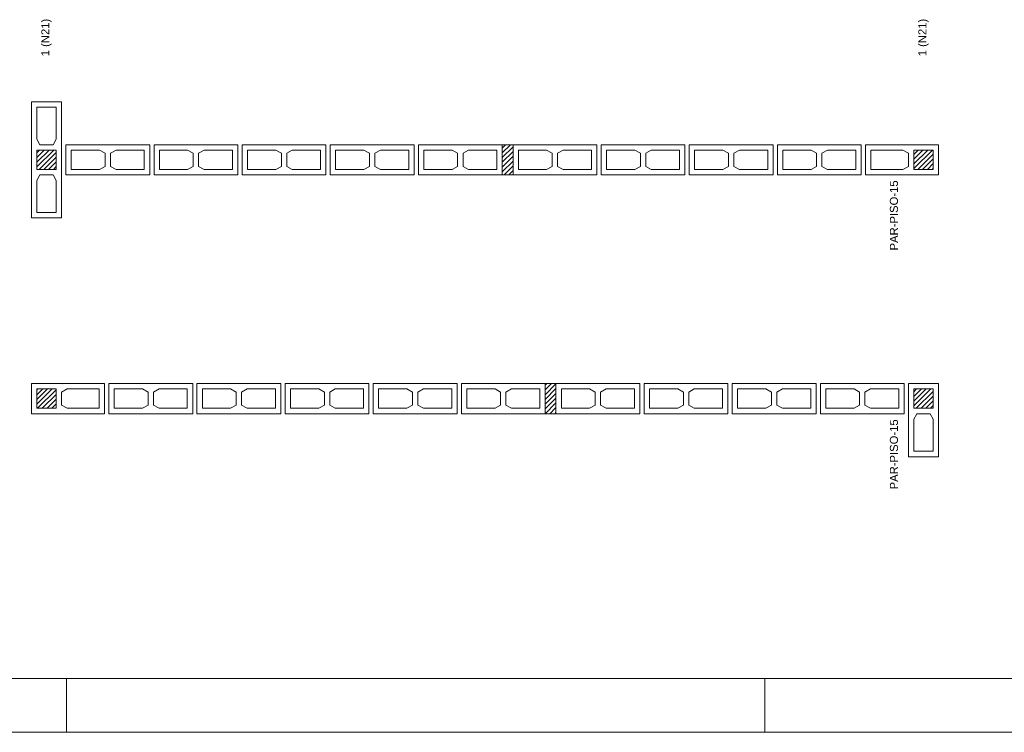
# Model space of a CAD drawing. Header units: millimetres. Extents: x 337 to 624, y -381 to -65.
# Tile 99 of 139: x 371 to 389, y -124 to -111. Entities that reach past the tile are written whole.
import ezdxf

# ---------------------------------------------------------------- set-up
doc = ezdxf.new("R2010")
doc.units = ezdxf.units.MM
doc.header["$MEASUREMENT"] = 0
for name, color, linetype, lineweight in [('PA-Ajustes', 8, 'Continuous', 5), ('PA-Graute', 8, 'Continuous', 0), ('PE-Contrafiamento L', 1, 'Continuous', 13), ('PE-Contrafiamento T', 1, 'Continuous', 5), ('PE-Inteiro', 7, 'Continuous', 5), ('PE-Paredes', 1, 'Continuous', 5), ('PRANCHA 01', 7, 'Continuous', 20), ('Texto da cota', 7, 'Continuous', 0)]:
    doc.layers.add(name, color=color, linetype=linetype, lineweight=lineweight)
doc.styles.add('Arial', font='arial.ttf')
pattern_1 = [(45, (399.4423, -272.3229), (-0.044194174, 0.044194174), [])]

msp = doc.modelspace()

# ---------------------------------------------------------------- hatches: boundary and pattern name
at = {"layer": 'PA-Ajustes', "linetype": 'Continuous'}
h = msp.add_hatch(dxfattribs=at)
h.set_pattern_fill('ANSI31', color=8, scale=0.5, style=0)
h.set_pattern_definition(pattern_1)
h.paths.add_polyline_path([(379.5423, -113.5271), (379.5423, -114.0871), (379.7427, -114.0871), (379.7427, -113.5271)])
h = msp.add_hatch(dxfattribs=at)
h.set_pattern_fill('ANSI31', color=8, scale=0.5, style=0)
h.set_pattern_definition(pattern_1)
h.paths.add_polyline_path([(380.3423, -117.9759), (380.3423, -118.5359), (380.5427, -118.5359), (380.5427, -117.9759)])
at = {"layer": 'PA-Graute', "linetype": 'Continuous'}
h = msp.add_hatch(dxfattribs=at)
h.set_pattern_fill('ANSI31', color=8, scale=0.5, style=0)
h.set_pattern_definition(pattern_1)
h.paths.add_polyline_path([(370.8823, -113.9871), (370.8823, -113.6271), (371.2423, -113.6271), (371.2423, -113.9871)])
h = msp.add_hatch(dxfattribs=at)
h.set_pattern_fill('ANSI31', color=8, scale=0.5, style=0)
h.set_pattern_definition(pattern_1)
h.paths.add_polyline_path([(387.5627, -113.9871), (387.2027, -113.9871), (387.2027, -113.6271), (387.5627, -113.6271)])
h = msp.add_hatch(dxfattribs=at)
h.set_pattern_fill('ANSI31', color=8, scale=0.5, style=0)
h.set_pattern_definition(pattern_1)
h.paths.add_polyline_path([(370.8823, -118.0759), (371.2423, -118.0759), (371.2423, -118.4359), (370.8823, -118.4359)])
h = msp.add_hatch(dxfattribs=at)
h.set_pattern_fill('ANSI31', color=8, scale=0.5, style=0)
h.set_pattern_definition(pattern_1)
h.paths.add_polyline_path([(387.5627, -118.0759), (387.5627, -118.4359), (387.2027, -118.4359), (387.2027, -118.0759)])

# ---------------------------------------------------------------- linework, layer by layer
at = {"layer": 'PA-Ajustes', "linetype": 'Continuous'}
for points in [[(379.5423, -113.5271), (379.5423, -114.0871), (379.7427, -114.0871), (379.7427, -113.5271)], [(380.3423, -117.9759), (380.3423, -118.5359), (380.5427, -118.5359), (380.5427, -117.9759)]]:
    msp.add_lwpolyline(points, close=True, dxfattribs=at)
at = {"layer": 'PE-Contrafiamento L', "linetype": 'Continuous'}
for p, q in [((386.3027, -114.0871), (386.3027, -113.5271)), ((386.3027, -113.5271), (387.6627, -113.5271)), ((387.6627, -113.5271), (387.6627, -114.0871)), ((387.6627, -114.0871), (386.3027, -114.0871)), ((370.7823, -117.9759), (372.1423, -117.9759)), ((370.7823, -118.5359), (370.7823, -117.9759)), ((372.1423, -117.9759), (372.1423, -118.5359)), ((387.1027, -119.3359), (387.1027, -117.9759)), ((387.1027, -117.9759), (387.6627, -117.9759)), ((387.6627, -117.9759), (387.6627, -119.3359)), ((372.1423, -118.5359), (370.7823, -118.5359)), ((387.6627, -119.3359), (387.1027, -119.3359))]:
    msp.add_line(p, q, dxfattribs=at)
at = {"layer": 'PE-Contrafiamento L', "linetype": 'Continuous', "lineweight": 5}
for p, q in [((386.4027, -113.9871), (386.4027, -113.6271)), ((386.4027, -113.6271), (386.9987, -113.6271)), ((386.9987, -113.6271), (387.1027, -113.6831)), ((387.1027, -113.6831), (387.1027, -113.9311)), ((387.2027, -113.9871), (387.2027, -113.6271)), ((387.2027, -113.6271), (387.5627, -113.6271)), ((387.5627, -113.6271), (387.5627, -113.9871)), ((387.1027, -113.9311), (386.9987, -113.9871)), ((386.9987, -113.9871), (386.4027, -113.9871)), ((387.5627, -113.9871), (387.2027, -113.9871)), ((370.8823, -118.0759), (371.2423, -118.0759)), ((370.8823, -118.4359), (370.8823, -118.0759)), ((371.2423, -118.0759), (371.2423, -118.4359)), ((371.3423, -118.1319), (371.4463, -118.0759)), ((371.3423, -118.3799), (371.3423, -118.1319)), ((371.4463, -118.0759), (372.0423, -118.0759)), ((372.0423, -118.0759), (372.0423, -118.4359)), ((387.2027, -118.4359), (387.2027, -118.0759)), ((387.2027, -118.0759), (387.5627, -118.0759)), ((387.5627, -118.0759), (387.5627, -118.4359)), ((371.2423, -118.4359), (370.8823, -118.4359)), ((371.4463, -118.4359), (371.3423, -118.3799)), ((372.0423, -118.4359), (371.4463, -118.4359)), ((387.5627, -118.4359), (387.2027, -118.4359)), ((387.2027, -118.6399), (387.2587, -118.5359)), ((387.2587, -118.5359), (387.5067, -118.5359)), ((387.5067, -118.5359), (387.5627, -118.6399)), ((387.2027, -119.2359), (387.2027, -118.6399)), ((387.5627, -118.6399), (387.5627, -119.2359)), ((387.5627, -119.2359), (387.2027, -119.2359))]:
    msp.add_line(p, q, dxfattribs=at)
at = {"layer": 'PE-Contrafiamento T', "linetype": 'Continuous'}
for p, q in [((370.7823, -114.8871), (370.7823, -112.7271)), ((370.7823, -112.7271), (371.3423, -112.7271)), ((371.3423, -112.7271), (371.3423, -114.8871)), ((371.3423, -114.8871), (370.7823, -114.8871))]:
    msp.add_line(p, q, dxfattribs=at)
at = {"layer": 'PE-Contrafiamento T', "linetype": 'Continuous', "lineweight": 5}
for p, q in [((370.8823, -113.4231), (370.8823, -112.8271)), ((370.8823, -112.8271), (371.2423, -112.8271)), ((371.2423, -112.8271), (371.2423, -113.4231)), ((370.9383, -113.5271), (370.8823, -113.4231)), ((371.1863, -113.5271), (370.9383, -113.5271)), ((371.2423, -113.4231), (371.1863, -113.5271)), ((370.8823, -113.9871), (370.8823, -113.6271)), ((370.8823, -113.6271), (371.2423, -113.6271)), ((371.2423, -113.6271), (371.2423, -113.9871)), ((371.2423, -113.9871), (370.8823, -113.9871)), ((370.8823, -114.1911), (370.9383, -114.0871)), ((370.9383, -114.0871), (371.1863, -114.0871)), ((371.1863, -114.0871), (371.2423, -114.1911)), ((370.8823, -114.7871), (370.8823, -114.1911)), ((371.2423, -114.1911), (371.2423, -114.7871)), ((371.2423, -114.7871), (370.8823, -114.7871))]:
    msp.add_line(p, q, dxfattribs=at)
at = {"layer": 'PE-Inteiro', "linetype": 'Continuous'}
for p, q in [((371.4223, -113.5271), (372.9823, -113.5271)), ((371.4223, -114.0871), (371.4223, -113.5271)), ((372.9823, -113.5271), (372.9823, -114.0871)), ((373.0623, -113.5271), (374.6223, -113.5271)), ((373.0623, -114.0871), (373.0623, -113.5271)), ((374.6223, -113.5271), (374.6223, -114.0871)), ((374.7023, -113.5271), (376.2623, -113.5271)), ((374.7023, -114.0871), (374.7023, -113.5271)), ((376.2623, -113.5271), (376.2623, -114.0871)), ((376.3423, -113.5271), (377.9023, -113.5271)), ((376.3423, -114.0871), (376.3423, -113.5271)), ((377.9023, -113.5271), (377.9023, -114.0871)), ((377.9823, -113.5271), (379.5423, -113.5271)), ((377.9823, -114.0871), (377.9823, -113.5271)), ((379.5423, -113.5271), (379.5423, -114.0871)), ((379.7427, -113.5271), (381.3027, -113.5271)), ((379.7427, -114.0871), (379.7427, -113.5271)), ((381.3027, -113.5271), (381.3027, -114.0871)), ((381.3827, -113.5271), (382.9427, -113.5271)), ((381.3827, -114.0871), (381.3827, -113.5271)), ((382.9427, -113.5271), (382.9427, -114.0871)), ((383.0227, -113.5271), (384.5827, -113.5271)), ((383.0227, -114.0871), (383.0227, -113.5271)), ((384.5827, -113.5271), (384.5827, -114.0871)), ((384.6627, -113.5271), (386.2227, -113.5271)), ((384.6627, -114.0871), (384.6627, -113.5271)), ((386.2227, -113.5271), (386.2227, -114.0871)), ((372.9823, -114.0871), (371.4223, -114.0871)), ((374.6223, -114.0871), (373.0623, -114.0871)), ((376.2623, -114.0871), (374.7023, -114.0871)), ((377.9023, -114.0871), (376.3423, -114.0871)), ((379.5423, -114.0871), (377.9823, -114.0871)), ((381.3027, -114.0871), (379.7427, -114.0871)), ((382.9427, -114.0871), (381.3827, -114.0871)), ((384.5827, -114.0871), (383.0227, -114.0871)), ((386.2227, -114.0871), (384.6627, -114.0871)), ((372.2223, -117.9759), (373.7823, -117.9759)), ((372.2223, -118.5359), (372.2223, -117.9759)), ((373.7823, -117.9759), (373.7823, -118.5359)), ((373.8623, -117.9759), (375.4223, -117.9759)), ((373.8623, -118.5359), (373.8623, -117.9759)), ((375.4223, -117.9759), (375.4223, -118.5359)), ((375.5023, -117.9759), (377.0623, -117.9759)), ((375.5023, -118.5359), (375.5023, -117.9759)), ((377.0623, -117.9759), (377.0623, -118.5359)), ((377.1423, -117.9759), (378.7023, -117.9759)), ((377.1423, -118.5359), (377.1423, -117.9759)), ((378.7023, -117.9759), (378.7023, -118.5359)), ((378.7823, -117.9759), (380.3423, -117.9759)), ((378.7823, -118.5359), (378.7823, -117.9759)), ((380.3423, -117.9759), (380.3423, -118.5359)), ((380.5427, -117.9759), (382.1027, -117.9759)), ((380.5427, -118.5359), (380.5427, -117.9759)), ((382.1027, -117.9759), (382.1027, -118.5359)), ((382.1827, -117.9759), (383.7427, -117.9759)), ((382.1827, -118.5359), (382.1827, -117.9759)), ((383.7427, -117.9759), (383.7427, -118.5359)), ((383.8227, -117.9759), (385.3827, -117.9759)), ((383.8227, -118.5359), (383.8227, -117.9759)), ((385.3827, -117.9759), (385.3827, -118.5359)), ((385.4627, -117.9759), (387.0227, -117.9759)), ((385.4627, -118.5359), (385.4627, -117.9759)), ((387.0227, -117.9759), (387.0227, -118.5359)), ((373.7823, -118.5359), (372.2223, -118.5359)), ((375.4223, -118.5359), (373.8623, -118.5359)), ((377.0623, -118.5359), (375.5023, -118.5359)), ((378.7023, -118.5359), (377.1423, -118.5359)), ((380.3423, -118.5359), (378.7823, -118.5359)), ((382.1027, -118.5359), (380.5427, -118.5359)), ((383.7427, -118.5359), (382.1827, -118.5359)), ((385.3827, -118.5359), (383.8227, -118.5359)), ((387.0227, -118.5359), (385.4627, -118.5359))]:
    msp.add_line(p, q, dxfattribs=at)
at = {"layer": 'PE-Inteiro', "linetype": 'Continuous', "lineweight": 5}
for p, q in [((371.5223, -113.6271), (372.0483, -113.6271)), ((371.5223, -113.9871), (371.5223, -113.6271)), ((372.0483, -113.6271), (372.1523, -113.6831)), ((372.1523, -113.6831), (372.1523, -113.9311)), ((372.2523, -113.6831), (372.3563, -113.6271)), ((372.2523, -113.9311), (372.2523, -113.6831)), ((372.3563, -113.6271), (372.8823, -113.6271)), ((372.8823, -113.6271), (372.8823, -113.9871)), ((373.1623, -113.6271), (373.6883, -113.6271)), ((373.1623, -113.9871), (373.1623, -113.6271)), ((373.6883, -113.6271), (373.7923, -113.6831)), ((373.7923, -113.6831), (373.7923, -113.9311)), ((373.8923, -113.6831), (373.9963, -113.6271)), ((373.8923, -113.9311), (373.8923, -113.6831)), ((373.9963, -113.6271), (374.5223, -113.6271)), ((374.5223, -113.6271), (374.5223, -113.9871)), ((374.8023, -113.6271), (375.3283, -113.6271)), ((374.8023, -113.9871), (374.8023, -113.6271)), ((375.3283, -113.6271), (375.4323, -113.6831)), ((375.4323, -113.6831), (375.4323, -113.9311)), ((375.5323, -113.6831), (375.6363, -113.6271)), ((375.5323, -113.9311), (375.5323, -113.6831)), ((375.6363, -113.6271), (376.1623, -113.6271)), ((376.1623, -113.6271), (376.1623, -113.9871)), ((376.4423, -113.6271), (376.9683, -113.6271)), ((376.4423, -113.9871), (376.4423, -113.6271)), ((376.9683, -113.6271), (377.0723, -113.6831)), ((377.0723, -113.6831), (377.0723, -113.9311)), ((377.1723, -113.6831), (377.2763, -113.6271)), ((377.1723, -113.9311), (377.1723, -113.6831)), ((377.2763, -113.6271), (377.8023, -113.6271)), ((377.8023, -113.6271), (377.8023, -113.9871)), ((378.0823, -113.6271), (378.6083, -113.6271)), ((378.0823, -113.9871), (378.0823, -113.6271)), ((378.6083, -113.6271), (378.7123, -113.6831)), ((378.7123, -113.6831), (378.7123, -113.9311)), ((378.8123, -113.6831), (378.9163, -113.6271)), ((378.8123, -113.9311), (378.8123, -113.6831)), ((378.9163, -113.6271), (379.4423, -113.6271)), ((379.4423, -113.6271), (379.4423, -113.9871)), ((379.8427, -113.6271), (380.3687, -113.6271)), ((379.8427, -113.9871), (379.8427, -113.6271)), ((380.3687, -113.6271), (380.4727, -113.6831)), ((380.4727, -113.6831), (380.4727, -113.9311)), ((380.5727, -113.6831), (380.6767, -113.6271)), ((380.5727, -113.9311), (380.5727, -113.6831)), ((380.6767, -113.6271), (381.2027, -113.6271)), ((381.2027, -113.6271), (381.2027, -113.9871)), ((381.4827, -113.6271), (382.0087, -113.6271)), ((381.4827, -113.9871), (381.4827, -113.6271)), ((382.0087, -113.6271), (382.1127, -113.6831)), ((382.1127, -113.6831), (382.1127, -113.9311)), ((382.2127, -113.6831), (382.3167, -113.6271)), ((382.2127, -113.9311), (382.2127, -113.6831)), ((382.3167, -113.6271), (382.8427, -113.6271)), ((382.8427, -113.6271), (382.8427, -113.9871)), ((383.1227, -113.6271), (383.6487, -113.6271)), ((383.1227, -113.9871), (383.1227, -113.6271)), ((383.6487, -113.6271), (383.7527, -113.6831)), ((383.7527, -113.6831), (383.7527, -113.9311)), ((383.8527, -113.6831), (383.9567, -113.6271)), ((383.8527, -113.9311), (383.8527, -113.6831)), ((383.9567, -113.6271), (384.4827, -113.6271)), ((384.4827, -113.6271), (384.4827, -113.9871)), ((384.7627, -113.6271), (385.2887, -113.6271)), ((384.7627, -113.9871), (384.7627, -113.6271)), ((385.2887, -113.6271), (385.3927, -113.6831)), ((385.3927, -113.6831), (385.3927, -113.9311)), ((385.4927, -113.6831), (385.5967, -113.6271)), ((385.4927, -113.9311), (385.4927, -113.6831)), ((385.5967, -113.6271), (386.1227, -113.6271)), ((386.1227, -113.6271), (386.1227, -113.9871)), ((372.1523, -113.9311), (372.0483, -113.9871)), ((372.3563, -113.9871), (372.2523, -113.9311)), ((373.7923, -113.9311), (373.6883, -113.9871)), ((373.9963, -113.9871), (373.8923, -113.9311)), ((375.4323, -113.9311), (375.3283, -113.9871)), ((375.6363, -113.9871), (375.5323, -113.9311)), ((377.0723, -113.9311), (376.9683, -113.9871)), ((377.2763, -113.9871), (377.1723, -113.9311)), ((378.7123, -113.9311), (378.6083, -113.9871)), ((378.9163, -113.9871), (378.8123, -113.9311)), ((380.4727, -113.9311), (380.3687, -113.9871)), ((380.6767, -113.9871), (380.5727, -113.9311)), ((382.1127, -113.9311), (382.0087, -113.9871)), ((382.3167, -113.9871), (382.2127, -113.9311)), ((383.7527, -113.9311), (383.6487, -113.9871)), ((383.9567, -113.9871), (383.8527, -113.9311)), ((385.3927, -113.9311), (385.2887, -113.9871)), ((385.5967, -113.9871), (385.4927, -113.9311)), ((372.0483, -113.9871), (371.5223, -113.9871)), ((372.8823, -113.9871), (372.3563, -113.9871)), ((373.6883, -113.9871), (373.1623, -113.9871)), ((374.5223, -113.9871), (373.9963, -113.9871)), ((375.3283, -113.9871), (374.8023, -113.9871)), ((376.1623, -113.9871), (375.6363, -113.9871)), ((376.9683, -113.9871), (376.4423, -113.9871)), ((377.8023, -113.9871), (377.2763, -113.9871)), ((378.6083, -113.9871), (378.0823, -113.9871)), ((379.4423, -113.9871), (378.9163, -113.9871)), ((380.3687, -113.9871), (379.8427, -113.9871)), ((381.2027, -113.9871), (380.6767, -113.9871)), ((382.0087, -113.9871), (381.4827, -113.9871)), ((382.8427, -113.9871), (382.3167, -113.9871)), ((383.6487, -113.9871), (383.1227, -113.9871)), ((384.4827, -113.9871), (383.9567, -113.9871)), ((385.2887, -113.9871), (384.7627, -113.9871)), ((386.1227, -113.9871), (385.5967, -113.9871)), ((372.3223, -118.0759), (372.8483, -118.0759)), ((372.3223, -118.4359), (372.3223, -118.0759)), ((372.8483, -118.0759), (372.9523, -118.1319)), ((372.9523, -118.1319), (372.9523, -118.3799)), ((373.0523, -118.1319), (373.1563, -118.0759)), ((373.0523, -118.3799), (373.0523, -118.1319)), ((373.1563, -118.0759), (373.6823, -118.0759)), ((373.6823, -118.0759), (373.6823, -118.4359)), ((373.9623, -118.0759), (374.4883, -118.0759)), ((373.9623, -118.4359), (373.9623, -118.0759)), ((374.4883, -118.0759), (374.5923, -118.1319)), ((374.5923, -118.1319), (374.5923, -118.3799)), ((374.6923, -118.1319), (374.7963, -118.0759)), ((374.6923, -118.3799), (374.6923, -118.1319)), ((374.7963, -118.0759), (375.3223, -118.0759)), ((375.3223, -118.0759), (375.3223, -118.4359)), ((375.6023, -118.0759), (376.1283, -118.0759)), ((375.6023, -118.4359), (375.6023, -118.0759)), ((376.1283, -118.0759), (376.2323, -118.1319)), ((376.2323, -118.1319), (376.2323, -118.3799)), ((376.3323, -118.1319), (376.4363, -118.0759)), ((376.3323, -118.3799), (376.3323, -118.1319)), ((376.4363, -118.0759), (376.9623, -118.0759)), ((376.9623, -118.0759), (376.9623, -118.4359)), ((377.2423, -118.0759), (377.7683, -118.0759)), ((377.2423, -118.4359), (377.2423, -118.0759)), ((377.7683, -118.0759), (377.8723, -118.1319)), ((377.8723, -118.1319), (377.8723, -118.3799)), ((377.9723, -118.1319), (378.0763, -118.0759)), ((377.9723, -118.3799), (377.9723, -118.1319)), ((378.0763, -118.0759), (378.6023, -118.0759)), ((378.6023, -118.0759), (378.6023, -118.4359)), ((378.8823, -118.0759), (379.4083, -118.0759)), ((378.8823, -118.4359), (378.8823, -118.0759)), ((379.4083, -118.0759), (379.5123, -118.1319)), ((379.5123, -118.1319), (379.5123, -118.3799)), ((379.6123, -118.1319), (379.7163, -118.0759)), ((379.6123, -118.3799), (379.6123, -118.1319)), ((379.7163, -118.0759), (380.2423, -118.0759)), ((380.2423, -118.0759), (380.2423, -118.4359)), ((380.6427, -118.0759), (381.1687, -118.0759)), ((380.6427, -118.4359), (380.6427, -118.0759)), ((381.1687, -118.0759), (381.2727, -118.1319)), ((381.2727, -118.1319), (381.2727, -118.3799)), ((381.3727, -118.1319), (381.4767, -118.0759)), ((381.3727, -118.3799), (381.3727, -118.1319)), ((381.4767, -118.0759), (382.0027, -118.0759)), ((382.0027, -118.0759), (382.0027, -118.4359)), ((382.2827, -118.0759), (382.8087, -118.0759)), ((382.2827, -118.4359), (382.2827, -118.0759)), ((382.8087, -118.0759), (382.9127, -118.1319)), ((382.9127, -118.1319), (382.9127, -118.3799)), ((383.0127, -118.1319), (383.1167, -118.0759)), ((383.0127, -118.3799), (383.0127, -118.1319)), ((383.1167, -118.0759), (383.6427, -118.0759)), ((383.6427, -118.0759), (383.6427, -118.4359)), ((383.9227, -118.0759), (384.4487, -118.0759)), ((383.9227, -118.4359), (383.9227, -118.0759)), ((384.4487, -118.0759), (384.5527, -118.1319)), ((384.5527, -118.1319), (384.5527, -118.3799)), ((384.6527, -118.1319), (384.7567, -118.0759)), ((384.6527, -118.3799), (384.6527, -118.1319)), ((384.7567, -118.0759), (385.2827, -118.0759)), ((385.2827, -118.0759), (385.2827, -118.4359)), ((385.5627, -118.0759), (386.0887, -118.0759)), ((385.5627, -118.4359), (385.5627, -118.0759)), ((386.0887, -118.0759), (386.1927, -118.1319)), ((386.1927, -118.1319), (386.1927, -118.3799)), ((386.2927, -118.1319), (386.3967, -118.0759)), ((386.2927, -118.3799), (386.2927, -118.1319)), ((386.3967, -118.0759), (386.9227, -118.0759)), ((386.9227, -118.0759), (386.9227, -118.4359)), ((372.8483, -118.4359), (372.3223, -118.4359)), ((372.9523, -118.3799), (372.8483, -118.4359)), ((373.1563, -118.4359), (373.0523, -118.3799)), ((373.6823, -118.4359), (373.1563, -118.4359)), ((374.4883, -118.4359), (373.9623, -118.4359)), ((374.5923, -118.3799), (374.4883, -118.4359)), ((374.7963, -118.4359), (374.6923, -118.3799)), ((375.3223, -118.4359), (374.7963, -118.4359)), ((376.1283, -118.4359), (375.6023, -118.4359)), ((376.2323, -118.3799), (376.1283, -118.4359)), ((376.4363, -118.4359), (376.3323, -118.3799)), ((376.9623, -118.4359), (376.4363, -118.4359)), ((377.7683, -118.4359), (377.2423, -118.4359)), ((377.8723, -118.3799), (377.7683, -118.4359)), ((378.0763, -118.4359), (377.9723, -118.3799)), ((378.6023, -118.4359), (378.0763, -118.4359)), ((379.4083, -118.4359), (378.8823, -118.4359)), ((379.5123, -118.3799), (379.4083, -118.4359)), ((379.7163, -118.4359), (379.6123, -118.3799)), ((380.2423, -118.4359), (379.7163, -118.4359)), ((381.1687, -118.4359), (380.6427, -118.4359)), ((381.2727, -118.3799), (381.1687, -118.4359)), ((381.4767, -118.4359), (381.3727, -118.3799)), ((382.0027, -118.4359), (381.4767, -118.4359)), ((382.8087, -118.4359), (382.2827, -118.4359)), ((382.9127, -118.3799), (382.8087, -118.4359)), ((383.1167, -118.4359), (383.0127, -118.3799)), ((383.6427, -118.4359), (383.1167, -118.4359)), ((384.4487, -118.4359), (383.9227, -118.4359)), ((384.5527, -118.3799), (384.4487, -118.4359)), ((384.7567, -118.4359), (384.6527, -118.3799)), ((385.2827, -118.4359), (384.7567, -118.4359)), ((386.0887, -118.4359), (385.5627, -118.4359)), ((386.1927, -118.3799), (386.0887, -118.4359)), ((386.3967, -118.4359), (386.2927, -118.3799)), ((386.9227, -118.4359), (386.3967, -118.4359))]:
    msp.add_line(p, q, dxfattribs=at)
at = {"layer": 'PRANCHA 01'}
for points in [[(337.4312, -124.4682), (421.5312, -124.4682), (421.5312, -65.0682), (337.4312, -65.0682), (337.4312, -124.4682)], [(371.4312, -123.4682), (371.4312, -124.4682)], [(371.4312, -123.4682), (371.4312, -124.4682)], [(384.4312, -123.4682), (384.4312, -124.4682)]]:
    msp.add_lwpolyline(points, dxfattribs=at)
msp.add_lwpolyline([(339.9312, -123.4682), (420.5312, -123.4682), (420.5312, -66.0682), (339.9312, -66.0682)], close=True, dxfattribs=at)

# ---------------------------------------------------------------- texts
at = {"layer": 'PE-Paredes', "char_height": 0.15, "width": 2.648765, "attachment_point": 9, "rotation": 90.00021, "line_spacing_factor": 0.9, "style": 'Arial'}
for insert in [(386.9082, -114.1921), (386.9082, -118.6409)]:
    msp.add_mtext('PAR-PISO-15', dxfattribs=dict(at, insert=insert))
at = {"layer": 'Texto da cota', "char_height": 0.15, "width": 1.437104, "attachment_point": 6, "rotation": 90.00021, "line_spacing_factor": 0.9, "style": 'Arial'}
for insert in [(371.0623, -111.1827), (387.3827, -111.1827)]:
    msp.add_mtext('1 (N21)', dxfattribs=dict(at, insert=insert))

doc.saveas('drawing.dxf')
